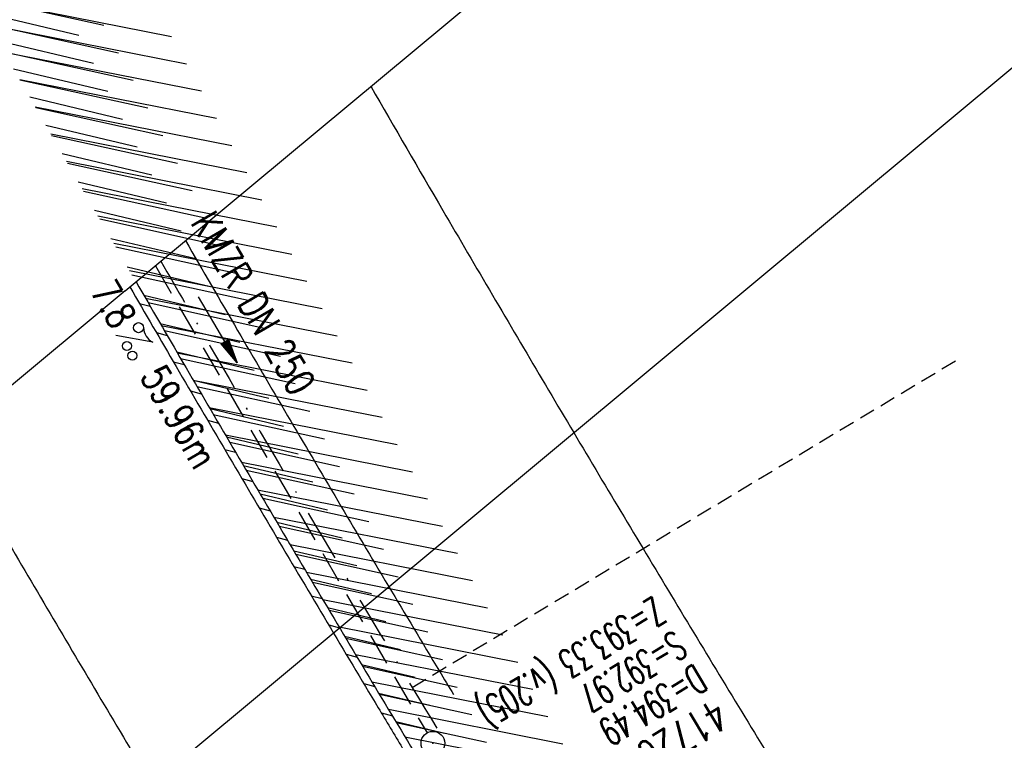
# Model space of a CAD drawing. Extents: x 448150 to 449332, y 437108 to 438384.
# Tile 33 of 46: x 448371 to 448433, y 438142 to 438187. Entities that reach past the tile are written whole.
import ezdxf
from ezdxf.enums import TextEntityAlignment as Align

# ---------------------------------------------------------------- set-up
doc = ezdxf.new("R2010")
doc.units = 0
doc.header["$LTSCALE"] = 2
doc.header["$MEASUREMENT"] = 0
for name, pattern in [('AUSGEZOGEN', [0]), ('GESTRICH-X2', [1.5, 1, -0.5]), ('GESTRICHELT', [0.75, 0.5, -0.25]), ('STRICHPT-X3', [3, 1.5, -0.75, 0, -0.75])]:
    doc.linetypes.add(name, pattern=pattern)
doc.layers.get('0').update_dxf_attribs({"linetype": 'AUSGEZOGEN'})
for name, color, linetype in [('ACHSE', 250, 'STRICHPT-X3'), ('FBR', 8, 'CONTINUOUS'), ('HEKTOM', 250, 'GESTRICHELT'), ('KANAL', 7, 'GESTRICH-X2'), ('PFEIL', 7, 'CONTINUOUS'), ('Planeinteilung', 6, 'CONTINUOUS'), ('RAHMEN', 250, 'AUSGEZOGEN'), ('SCHACHTNR', 6, 'CONTINUOUS'), ('SCHLITZRINNE', 8, 'AUSGEZOGEN'), ('SCHSYMBOL', 7, 'AUSGEZOGEN'), ('TEXTO', 4, 'CONTINUOUS'), ('TEXTU', 4, 'CONTINUOUS')]:
    doc.layers.add(name, color=color, linetype=linetype)
doc.styles.add('ROMANS', font='romans.shx', dxfattribs={"width": 0.8})

# ---------------------------------------------------------------- blocks, each defined once
blk = doc.blocks.new('GST')
at = {"color": 0}
blk.add_circle((0, 0), 0.75, dxfattribs=at)
blk.add_point((0, 0), dxfattribs=at)
blk = doc.blocks.new('PROM')
blk.add_line((1.566, 1.817), (0.019, 0.015))
for centre, radius in [((0.317, 1.51), 0.317), ((0.943, 0.291), 0.283), ((1.645, 0.287), 0.283)]:
    blk.add_circle(centre, radius)
blk.add_arc((0.992, 2.682), 1.033, 239.14139, 303.35492)
blk = doc.blocks.new('PFEIL2')
at = {"color": 0}
for p, q in [((0.88, 0.002), (-2.401, -0.012)), ((0.881, -0.271), (0.879, 0.276)), ((0.879, 0.276), (2.429, 0.009)), ((0.911, 0.27), (0.879, 0.265)), ((0.965, 0.261), (0.879, 0.246)), ((1.019, 0.252), (0.879, 0.228)), ((1.073, 0.242), (0.879, 0.209)), ((1.127, 0.233), (0.879, 0.191)), ((1.181, 0.224), (0.879, 0.172)), ((1.235, 0.214), (0.879, 0.154)), ((1.289, 0.205), (0.879, 0.135)), ((1.343, 0.196), (0.879, 0.117)), ((1.397, 0.187), (0.879, 0.098)), ((1.451, 0.177), (0.879, 0.08)), ((1.505, 0.168), (0.879, 0.061)), ((1.559, 0.159), (0.88, 0.043)), ((1.613, 0.149), (0.88, 0.024)), ((1.668, 0.14), (0.88, 0.006)), ((1.722, 0.131), (0.88, -0.013)), ((1.776, 0.121), (0.88, -0.031)), ((1.83, 0.112), (0.88, -0.05)), ((1.884, 0.103), (0.88, -0.068)), ((1.938, 0.094), (0.88, -0.087)), ((1.992, 0.084), (0.88, -0.105)), ((2.046, 0.075), (0.88, -0.124)), ((2.1, 0.066), (0.88, -0.142)), ((2.154, 0.056), (0.88, -0.161)), ((2.208, 0.047), (0.88, -0.179)), ((2.262, 0.038), (0.881, -0.198)), ((2.316, 0.029), (0.881, -0.216)), ((2.37, 0.019), (0.881, -0.235)), ((2.424, 0.01), (0.881, -0.253)), ((2.429, 0.009), (0.881, -0.271))]:
    blk.add_line(p, q, dxfattribs=at)
blk = doc.blocks.new('1135594')
for q in [(0, 594), (0, 0)]:
    blk.add_line((0, 297), q)
at = {"layer": 'RAHMEN'}
blk.add_line((25, 589), (25, 5), dxfattribs=at)

msp = doc.modelspace()

# ---------------------------------------------------------------- hatches: boundary and pattern name
at = {"layer": 'SCHLITZRINNE'}
h = msp.add_hatch(dxfattribs=at)
h.set_pattern_fill('_USER,_O', color=256, scale=1.5, angle=45, pattern_type=0)
h.set_pattern_definition([(346.6471, (448402.703, 438130.2319), (0.3464215, 1.459449), [])])
edge = h.paths.add_edge_path()
edge.add_arc((449904.241, 439087.127), 1777.856, 203.318125, 203.482666)
edge.add_arc((450830.09, 439489.365), 2787.308, 203.482666, 203.768673)
edge.add_arc((449457.11, 438884.705), 1287.078, 203.768673, 204.197754)
edge.add_arc((451276.919, 439702.474), 3282.184, 204.197754, 204.466449)
edge.add_arc((449906.006, 439078.682), 1776.024, 204.466449, 205.272973)
edge.add_arc((449910.816, 439080.953), 1781.344, 205.272973, 206.078292)
edge.add_arc((451264.489, 439743.474), 3288.448, 206.078292, 206.346738)
edge.add_arc((449467.425, 438853.485), 1283.076, 206.346738, 206.776498)
edge.add_arc((450802.564, 439527.226), 2778.577, 206.776498, 207.063192)
edge.add_arc((449911.383, 439071.907), 1777.817, 207.063191, 207.421606)
edge.add_arc((450110.431, 439175.179), 2002.061, 207.421606, 207.779675)
edge.add_arc((450110.948, 439175.452), 2002.646, 207.779675, 208.137692)
edge.add_arc((450111.73, 439175.87), 2003.533, 208.137692, 208.495408)
edge.add_arc((450113.785, 439176.985), 2005.87, 208.495408, 208.852916)
edge.add_arc((450109.179, 439174.448), 2000.613, 208.852916, 209.211314)
edge.add_arc((450108.358, 439173.989), 1999.672, 209.211314, 209.569796)
edge.add_arc((450107.203, 439173.333), 1998.343, 209.569796, 209.928803)
edge.add_arc((450102.314, 439170.519), 1992.703, 209.928803, 210.288319)
edge.add_arc((450111.316, 439175.777), 2003.127, 210.288319, 210.645775)
edge.add_arc((450119.743, 439180.769), 2012.922, 210.645775, 211.002361)
edge.add_arc((450119.644, 439180.71), 2012.806, 211.002361, 211.359165)
edge.add_arc((450107.59, 439173.364), 1998.691, 211.359165, 211.717226)
edge.add_arc((450101.479, 439169.587), 1991.506, 211.717226, 212.076564)
edge.add_arc((450113.556, 439177.156), 2005.759, 212.076564, 212.434624)
edge.add_arc((450112.626, 439176.565), 2004.657, 212.434624, 212.79251)
edge.add_arc((450107.744, 439173.42), 1998.85, 212.79251, 213.150917)
edge.add_arc((450108.762, 439174.085), 2000.066, 213.150917, 213.509547)
edge.add_arc((450105.418, 439171.871), 1996.056, 213.509547, 213.868537)
edge.add_arc((450110.46, 439175.254), 2002.127, 213.868537, 214.225936)
edge.add_arc((450122.838, 439183.675), 2017.098, 214.225936, 214.582007)
edge.add_arc((450116.672, 439179.424), 2009.609, 214.582007, 214.939825)
edge.add_arc((450097.028, 439165.7), 1985.645, 214.939825, 215.299796)
edge.add_arc((450097.522, 439166.05), 1986.251, 215.299796, 215.6597)
edge.add_arc((450116.045, 439179.34), 2009.049, 215.6597, 216.017557)
edge.add_arc((450123.924, 439185.069), 2018.791, 216.017557, 216.373476)
edge.add_arc((450109.338, 439174.325), 2000.675, 216.373476, 216.722463)
edge.add_arc((450119.644, 439180.71), 2013.306, 211.128908, 211.359165)
edge.add_arc((450107.59, 439173.364), 1999.191, 211.359165, 211.717226)
edge.add_arc((450101.479, 439169.587), 1992.006, 211.717226, 212.076564)
edge.add_arc((450113.556, 439177.156), 2006.259, 212.076564, 212.234447)
h = msp.add_hatch(dxfattribs=at)
h.set_pattern_fill('_USER,_O', color=256, scale=1.5, angle=45, pattern_type=0)
h.set_pattern_definition([(347.6119, (448421.49, 438100.1306), (0.321798, 1.4650754), [])])
edge = h.paths.add_edge_path()
edge.add_arc((449904.241, 439087.127), 1777.856, 203.318125, 203.482666)
edge.add_arc((450830.09, 439489.365), 2787.308, 203.482666, 203.768673)
edge.add_arc((449457.11, 438884.705), 1287.078, 203.768673, 204.197754)
edge.add_arc((451276.919, 439702.474), 3282.184, 204.197754, 204.466449)
edge.add_arc((449906.006, 439078.682), 1776.024, 204.466449, 205.272973)
edge.add_arc((449910.816, 439080.953), 1781.344, 205.272973, 206.078292)
edge.add_arc((451264.489, 439743.474), 3288.448, 206.078292, 206.346738)
edge.add_arc((449467.425, 438853.485), 1283.076, 206.346738, 206.776498)
edge.add_arc((450802.564, 439527.226), 2778.577, 206.776498, 207.063192)
edge.add_arc((449911.383, 439071.907), 1777.817, 207.063191, 207.421606)
edge.add_arc((450110.431, 439175.179), 2002.061, 207.421606, 207.779675)
edge.add_arc((450110.948, 439175.452), 2002.646, 207.779675, 208.137692)
edge.add_arc((450111.73, 439175.87), 2003.533, 208.137692, 208.495408)
edge.add_arc((450113.785, 439176.985), 2005.87, 208.495408, 208.852916)
edge.add_arc((450109.179, 439174.448), 2000.613, 208.852916, 209.211314)
edge.add_arc((450108.358, 439173.989), 1999.672, 209.211314, 209.569796)
edge.add_arc((450107.203, 439173.333), 1998.343, 209.569796, 209.928803)
edge.add_arc((450102.314, 439170.519), 1992.703, 209.928803, 210.288319)
edge.add_arc((450111.316, 439175.777), 2003.127, 210.288319, 210.645775)
edge.add_arc((450119.743, 439180.769), 2012.922, 210.645775, 211.002361)
edge.add_arc((450119.644, 439180.71), 2012.806, 211.002361, 211.359165)
edge.add_arc((450107.59, 439173.364), 1998.691, 211.359165, 211.717226)
edge.add_arc((450101.479, 439169.587), 1991.506, 211.717226, 212.076564)
edge.add_arc((450113.556, 439177.156), 2005.759, 212.076564, 212.434624)
edge.add_arc((450112.626, 439176.565), 2004.657, 212.434624, 212.79251)
edge.add_arc((450107.744, 439173.42), 1998.85, 212.79251, 213.150917)
edge.add_arc((450108.762, 439174.085), 2000.066, 213.150917, 213.509547)
edge.add_arc((450105.418, 439171.871), 1996.056, 213.509547, 213.868537)
edge.add_arc((450110.46, 439175.254), 2002.127, 213.868537, 214.225936)
edge.add_arc((450122.838, 439183.675), 2017.098, 214.225936, 214.582007)
edge.add_arc((450116.672, 439179.424), 2009.609, 214.582007, 214.939825)
edge.add_arc((450097.028, 439165.7), 1985.645, 214.939825, 215.299796)
edge.add_arc((450097.522, 439166.05), 1986.251, 215.299796, 215.6597)
edge.add_arc((450116.045, 439179.34), 2009.049, 215.6597, 216.017557)
edge.add_arc((450123.924, 439185.069), 2018.791, 216.017557, 216.373476)
edge.add_arc((450109.338, 439174.325), 2000.675, 216.373476, 216.722463)
edge.add_arc((450113.556, 439177.156), 2006.259, 212.277367, 212.434624)
edge.add_arc((450112.626, 439176.565), 2005.157, 212.434624, 212.79251)
edge.add_arc((450107.744, 439173.42), 1999.35, 212.79251, 213.090756)
h = msp.add_hatch(dxfattribs=at)
h.set_pattern_fill('_USER,_O', color=256, scale=1.5, angle=45, pattern_type=0)
h.set_pattern_definition([(348.87313, (448443.181, 438066.7889), (0.289473, 1.4718034), [])])
edge = h.paths.add_edge_path()
edge.add_arc((449904.241, 439087.127), 1777.856, 203.318125, 203.482666)
edge.add_arc((450830.09, 439489.365), 2787.308, 203.482666, 203.768673)
edge.add_arc((449457.11, 438884.705), 1287.078, 203.768673, 204.197754)
edge.add_arc((451276.919, 439702.474), 3282.184, 204.197754, 204.466449)
edge.add_arc((449906.006, 439078.682), 1776.024, 204.466449, 205.272973)
edge.add_arc((449910.816, 439080.953), 1781.344, 205.272973, 206.078292)
edge.add_arc((451264.489, 439743.474), 3288.448, 206.078292, 206.346738)
edge.add_arc((449467.425, 438853.485), 1283.076, 206.346738, 206.776498)
edge.add_arc((450802.564, 439527.226), 2778.577, 206.776498, 207.063192)
edge.add_arc((449911.383, 439071.907), 1777.817, 207.063191, 207.421606)
edge.add_arc((450110.431, 439175.179), 2002.061, 207.421606, 207.779675)
edge.add_arc((450110.948, 439175.452), 2002.646, 207.779675, 208.137692)
edge.add_arc((450111.73, 439175.87), 2003.533, 208.137692, 208.495408)
edge.add_arc((450113.785, 439176.985), 2005.87, 208.495408, 208.852916)
edge.add_arc((450109.179, 439174.448), 2000.613, 208.852916, 209.211314)
edge.add_arc((450108.358, 439173.989), 1999.672, 209.211314, 209.569796)
edge.add_arc((450107.203, 439173.333), 1998.343, 209.569796, 209.928803)
edge.add_arc((450102.314, 439170.519), 1992.703, 209.928803, 210.288319)
edge.add_arc((450111.316, 439175.777), 2003.127, 210.288319, 210.645775)
edge.add_arc((450119.743, 439180.769), 2012.922, 210.645775, 211.002361)
edge.add_arc((450119.644, 439180.71), 2012.806, 211.002361, 211.359165)
edge.add_arc((450107.59, 439173.364), 1998.691, 211.359165, 211.717226)
edge.add_arc((450101.479, 439169.587), 1991.506, 211.717226, 212.076564)
edge.add_arc((450113.556, 439177.156), 2005.759, 212.076564, 212.434624)
edge.add_arc((450112.626, 439176.565), 2004.657, 212.434624, 212.79251)
edge.add_arc((450107.744, 439173.42), 1998.85, 212.79251, 213.150917)
edge.add_arc((450108.762, 439174.085), 2000.066, 213.150917, 213.509547)
edge.add_arc((450105.418, 439171.871), 1996.056, 213.509547, 213.868537)
edge.add_arc((450110.46, 439175.254), 2002.127, 213.868537, 214.225936)
edge.add_arc((450122.838, 439183.675), 2017.098, 214.225936, 214.582007)
edge.add_arc((450116.672, 439179.424), 2009.609, 214.582007, 214.939825)
edge.add_arc((450097.028, 439165.7), 1985.645, 214.939825, 215.299796)
edge.add_arc((450097.522, 439166.05), 1986.251, 215.299796, 215.6597)
edge.add_arc((450116.045, 439179.34), 2009.049, 215.6597, 216.017557)
edge.add_arc((450123.924, 439185.069), 2018.791, 216.017557, 216.373476)
edge.add_arc((450109.338, 439174.325), 2000.675, 216.373476, 216.722463)
edge.add_arc((450107.744, 439173.42), 1999.35, 213.133824, 213.150917)
edge.add_arc((450108.762, 439174.085), 2000.566, 213.150917, 213.509547)
edge.add_arc((450105.418, 439171.871), 1996.556, 213.509547, 213.868537)
edge.add_arc((450110.46, 439175.254), 2002.627, 213.868537, 214.225936)
edge.add_arc((450122.838, 439183.675), 2017.598, 214.225936, 214.582007)
edge.add_arc((450116.672, 439179.424), 2010.109, 214.582007, 214.805817)

# ---------------------------------------------------------------- linework, layer by layer
at = {"layer": 'ACHSE'}
for points in [[(448932.11, 437558.129, 0.000003), (448942.005, 437550.492, -0.000005), (448951.9, 437542.854, -0.000002), (448981.585, 437519.941, 0.000001), (449011.271, 437497.027, 0), (449049.136, 437467.8, 0), (449090.432, 437435.925, 0.000002), (449130.013, 437405.374, -0.000003), (449169.594, 437374.823, -0.000001), (449183.702, 437363.933, 0.000004)], [(448380.218, 438171.88, 0.000781), (448383.346, 438166.505, 0.00156), (448389.676, 438155.744, 0.001556), (448396.089, 438144.997, 0.001557), (448402.572, 438134.284, 0.001562), (448409.099, 438123.649, 0.001568), (448415.692, 438113.056, 0.001562), (448422.375, 438102.466, 0.001562), (448429.117, 438091.929, 0.001564), (448435.915, 438081.45, 0.001565), (448442.787, 438071.001, 0.001566), (448449.717, 438060.605, 0.001559), (448456.702, 438050.267, 0.001554), (448463.778, 438039.935, 0.001561), (448470.926, 438029.635, 0.001571), (448478.096, 438019.441, 0.00157), (448485.33, 438009.291, 0.001561), (448492.67, 437999.129, 0.001553), (448500.068, 437989.019, 0.00156), (448507.496, 437979, 0.001564), (448514.99, 437969.022, 0.001559), (448522.573, 437959.057, 0.001564)]]:
    msp.add_lwpolyline(points, format="xyb", dxfattribs=at)
at = {"layer": 'FBR'}
for points in [[(448933.332, 437559.712, 0.000003), (448943.227, 437552.075, -0.000005), (448953.122, 437544.437, -0.000002), (448982.808, 437521.524)], [(448921.57, 437544.474, 0.000003), (448931.465, 437536.836, -0.000005), (448941.36, 437529.199, -0.000002), (448971.045, 437506.285)], [(449091.654, 437437.508, 0.000002), (449131.235, 437406.957, -0.000003), (449170.816, 437376.406, -0.000001), (449185.277, 437365.244, -0.000001)], [(448393.474, 438182.913, 0.001148), (448398.026, 438175.079, 0.00156), (448404.302, 438164.41, 0.001556), (448410.661, 438153.753, 0.001557), (448417.089, 438143.131, 0.001562), (448423.56, 438132.587, 0.001568), (448430.097, 438122.083, 0.001562), (448436.723, 438111.584, 0.001562), (448443.408, 438101.137, 0.000886), (448447.22, 438095.243, 0.000677), (448450.148, 438090.747, 0.001565), (448456.962, 438080.386, 0.001566), (448463.833, 438070.079, 0.001559), (448470.759, 438059.829, 0.001554), (448477.774, 438049.584, 0.001561), (448484.862, 438039.372, 0.001571), (448491.971, 438029.265, 0.00157), (448499.143, 438019.201, 0.001561), (448506.421, 438009.126, 0.000234), (448507.524, 438007.61)], [(448381.777, 438173.178, 0.000824), (448385.073, 438167.514, 0.00156), (448391.397, 438156.764, 0.001556), (448397.803, 438146.027, 0.000215), (448398.694, 438144.547)], [(448378.659, 438170.582, 0.000738), (448381.619, 438165.496, 0.00156), (448387.955, 438154.725, 0.001556), (448394.375, 438143.967, 0.001557), (448400.864, 438133.243, 0.001562), (448407.398, 438122.598, 0.001568), (448413.997, 438111.994, 0.001562), (448420.687, 438101.393, 0.001562), (448427.436, 438090.846, 0.000323), (448428.837, 438088.674, 0.001241), (448434.241, 438080.356, 0.001565), (448441.119, 438069.896, 0.001566), (448448.056, 438059.49, 0.001559), (448455.049, 438049.142, 0.001554), (448462.131, 438038.8, 0.001561), (448469.287, 438028.489, 0.001571), (448476.464, 438018.285, 0.00157), (448483.705, 438008.125, 0.001561), (448491.052, 437997.953, 0.001553), (448498.458, 437987.833, 0.001523), (448505.715, 437978.043)], [(448366.77, 438160.687, 0.000415), (448368.45, 438157.805, 0.00156), (448374.835, 438146.952, 0.001556), (448381.303, 438136.112, 0.001557), (448387.842, 438125.306, 0.001562), (448394.425, 438114.58, 0.001568), (448401.075, 438103.895, 0.001562), (448407.816, 438093.214, 0.001441), (448414.089, 438083.405, 0.000121), (448414.616, 438082.586, 0.001564), (448421.472, 438072.017, 0.001565), (448428.404, 438061.477, 0.001566), (448435.394, 438050.992, 0.001559), (448442.439, 438040.565, 0.001554), (448449.576, 438030.144, 0.001561), (448456.786, 438019.755, 0.001571), (448464.017, 438009.473, 0.00157), (448471.314, 437999.235, 0.001561), (448478.717, 437988.985, 0.001553), (448486.179, 437978.788, 0.00156), (448493.671, 437968.683, 0.000755), (448497.312, 437963.819)]]:
    msp.add_lwpolyline(points, format="xyb", dxfattribs=at)
at = {"layer": 'HEKTOM'}
msp.add_line((448396.089, 438144.997), (448430.375, 438165.594), dxfattribs=at)
at = {"layer": 'KANAL'}
msp.add_line((448379.879, 438171.598), (448397.031, 438142.125), dxfattribs=at)
at = {"layer": 'SCHLITZRINNE'}
for p, q in [((448378.87, 438169.222), (448379.555, 438169.038)), ((448379.941, 438167.382), (448380.626, 438167.197)), ((448381.014, 438165.54), (448381.701, 438165.356)), ((448382.091, 438163.698), (448382.778, 438163.514)), ((448383.171, 438161.856), (448383.859, 438161.671)), ((448384.254, 438160.012), (448384.943, 438159.827)), ((448385.34, 438158.167), (448386.03, 438157.982)), ((448386.429, 438156.322), (448387.12, 438156.137)), ((448387.522, 438154.476), (448388.213, 438154.29)), ((448388.618, 438152.629), (448389.309, 438152.443)), ((448389.716, 438150.781), (448390.409, 438150.595)), ((448390.818, 438148.932), (448391.512, 438148.746)), ((448391.924, 438147.082), (448392.618, 438146.896)), ((448393.032, 438145.232), (448393.727, 438145.045)), ((448394.144, 438143.38), (448394.84, 438143.194))]:
    msp.add_line(p, q, dxfattribs=at)
for points in [[(448930.888, 437556.546, 0.000003), (448940.783, 437548.908, -0.000005), (448950.678, 437541.271, -0.000001), (448965.933, 437529.496, 0.000001)], [(448378.269, 438170.258, 0.000728), (448381.187, 438165.244, 0.00156), (448387.525, 438154.47, 0.001556), (448393.946, 438143.709, 0.000366), (448395.464, 438141.187, 0.001562)]]:
    msp.add_lwpolyline(points, format="xyb", dxfattribs=at)

# ---------------------------------------------------------------- block references
at = {"layer": 'PFEIL', "rotation": 300.2039999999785}
msp.add_blockref('PFEIL2', (448383.822, 438167.57), dxfattribs=at)
at = {"layer": 'Planeinteilung', "linetype": 'Continuous', "rotation": 309.7713901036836}
msp.add_blockref('1135594', (448149.704, 437980.018), dxfattribs=at)
at = {"layer": 'SCHSYMBOL', "rotation": 301.1082000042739}
msp.add_blockref('GST', (448397.398, 438141.472), dxfattribs=at)
at = {"layer": 'TEXTU', "rotation": 300.2039999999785}
msp.add_blockref('PROM', (448377.356, 438167.202), dxfattribs=at)

# ---------------------------------------------------------------- texts
at = {"layer": 'SCHACHTNR', "style": 'ROMANS'}
for s, height, width, p in [('Z=393.33 (v.205)', 1.8, 0.6, (448411.332, 438150.786)), ('S=392.97', 1.8, 0.6, (448412.645, 438148.63)), ('D=394.49', 1.8, 0.6, (448413.926, 438146.505)), ('417206', 2, 0.7, (448415.207, 438144.349))]:
    msp.add_text(s, height=height, rotation=211.1082, dxfattribs=dict(at, width=width)).set_placement(p)
at = {"layer": 'TEXTO', "style": 'ROMANS', "width": 0.75}
msp.add_text('KMZR DN 250', height=1.8, rotation=300.204, dxfattribs=at).set_placement((448385.273, 438168.788), align=Align.CENTER)
at = {"layer": 'TEXTU', "style": 'ROMANS', "width": 0.75}
for s, p in [('7.8', (448375.723, 438169.986)), ('59.96m', (448378.879, 438164.611))]:
    msp.add_text(s, height=1.8, rotation=300.204, dxfattribs=at).set_placement(p)

doc.saveas('drawing.dxf')
